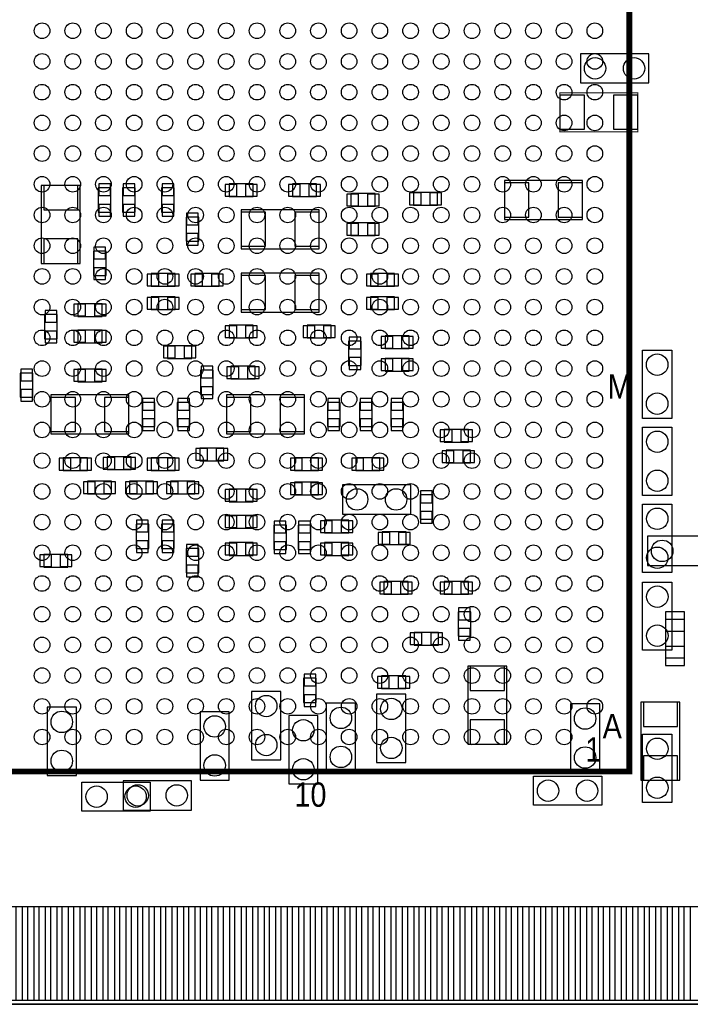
# Model space of a CAD drawing. Extents: x -30.4 to 67.6, y -0.1 to 68.6.
# Tile 5 of 7: x 30.8 to 48.3, y 0 to 25.7. Entities that reach past the tile are written whole.
import ezdxf

# ---------------------------------------------------------------- set-up
doc = ezdxf.new("R2010")
doc.units = 0
for name, color, linetype in [('BG_OUTLINE', 5, 'CONTINUOUS'), ('PG_ASSEMBLY_BOTTOM', 43, 'CONTINUOUS'), ('PG_ASSEMBLY_TOP', 253, 'CONTINUOUS'), ('PIN_BOTTOM', 243, 'CONTINUOUS'), ('PIN_TOP', 5, 'CONTINUOUS')]:
    doc.layers.add(name, color=color, linetype=linetype)

msp = doc.modelspace()

# ---------------------------------------------------------------- linework, layer by layer
at = {"layer": 'BG_OUTLINE'}
msp.add_lwpolyline([(67.59956, 21.99894, 0.414214), (65.60058, 19.99996, 0.414214), (67.59956, 18.00098), (67.59956, 0), (16.74876, 0), (16.74876, 3.50012, 0.414214), (16.25092, 4.0005, 0.414214), (15.75054, 3.50012), (15.75054, 0), (0, 0), (0, 18.00098, 0.414214), (1.99898, 19.99996, 0.414214), (0, 21.99894), (0, 51.689), (67.59956, 51.689)], format="xyb", close=True, dxfattribs=at)
msp.add_lwpolyline([(67.59956, 21.99894, 0.414214), (65.60058, 19.99996, 0.414214), (67.59956, 18.00098), (67.59956, 0), (16.74876, 0), (16.74876, 3.50012, 0.414214), (16.25092, 4.0005, 0.414214), (15.75054, 3.50012), (15.75054, 0), (0, 0), (0, 18.00098, 0.414214), (1.99898, 19.99996, 0.414214), (0, 21.99894), (0, 51.689), (67.59956, 51.689)], format="xyb", close=True, dxfattribs=at)
msp.add_lwpolyline([(67.59956, 21.99894, 0.414214), (65.60058, 19.99996, 0.414214), (67.59956, 18.00098), (67.59956, 0), (16.74876, 0), (16.74876, 3.50012, 0.414214), (16.25092, 4.0005, 0.414214), (15.75054, 3.50012), (15.75054, 0), (0, 0), (0, 18.00098, 0.414214), (1.99898, 19.99996, 0.414214), (0, 21.99894), (0, 51.689), (67.59956, 51.689)], format="xyb", close=True, dxfattribs=at)
msp.add_lwpolyline([(67.59956, 0), (16.74876, 0)], dxfattribs=at)
msp.add_lwpolyline([(67.59956, 0), (16.74876, 0)], dxfattribs=at)
at = {"layer": 'PG_ASSEMBLY_BOTTOM'}
for points in [[(47.19828, 24.765), (45.42028, 24.765), (45.42028, 24.003), (47.19828, 24.003), (47.19828, 24.765)], [(32.39008, 19.304), (32.39008, 21.336), (31.37408, 21.336), (31.37408, 19.304), (32.39008, 19.304)], [(36.26612, 21.0439), (36.89604, 21.0439), (36.89604, 21.3741), (36.26612, 21.3741), (36.26612, 21.0439)], [(37.91712, 21.0439), (38.54704, 21.0439), (38.54704, 21.3741), (37.91712, 21.3741), (37.91712, 21.0439)], [(45.47108, 21.463), (43.43908, 21.463), (43.43908, 20.447), (45.47108, 20.447), (45.47108, 21.463)], [(33.19018, 20.64004), (33.19018, 21.26996), (32.85998, 21.26996), (32.85998, 20.64004), (33.19018, 20.64004)], [(33.82518, 20.64004), (33.82518, 21.26996), (33.49498, 21.26996), (33.49498, 20.64004), (33.82518, 20.64004)], [(34.84118, 20.64004), (34.84118, 21.26996), (34.51098, 21.26996), (34.51098, 20.64004), (34.84118, 20.64004)], [(39.44112, 20.7899), (40.07104, 20.7899), (40.07104, 21.1201), (39.44112, 21.1201), (39.44112, 20.7899)], [(41.06926, 20.819364), (41.69918, 20.819364), (41.69918, 21.149564), (41.06926, 21.149564), (41.06926, 20.819364)], [(36.58108, 19.685), (38.61308, 19.685), (38.61308, 20.701), (36.58108, 20.701), (36.58108, 19.685)], [(35.14598, 20.50796), (35.14598, 19.87804), (35.47618, 19.87804), (35.47618, 20.50796), (35.14598, 20.50796)], [(39.44112, 20.0279), (40.07104, 20.0279), (40.07104, 20.3581), (39.44112, 20.3581), (39.44112, 20.0279)], [(32.73298, 19.61896), (32.73298, 18.98904), (33.06318, 18.98904), (33.06318, 19.61896), (32.73298, 19.61896)], [(34.23412, 18.7071), (34.86404, 18.7071), (34.86404, 19.0373), (34.23412, 19.0373), (34.23412, 18.7071)], [(36.00704, 19.0373), (35.37712, 19.0373), (35.37712, 18.7071), (36.00704, 18.7071), (36.00704, 19.0373)], [(36.58108, 18.034), (38.61308, 18.034), (38.61308, 19.05), (36.58108, 19.05), (36.58108, 18.034)], [(39.94912, 18.7071), (40.57904, 18.7071), (40.57904, 19.0373), (39.94912, 19.0373), (39.94912, 18.7071)], [(32.32912, 17.9197), (32.95904, 17.9197), (32.95904, 18.2499), (32.32912, 18.2499), (32.32912, 17.9197)], [(34.86404, 18.4277), (34.23412, 18.4277), (34.23412, 18.0975), (34.86404, 18.0975), (34.86404, 18.4277)], [(39.94912, 18.0975), (40.57904, 18.0975), (40.57904, 18.4277), (39.94912, 18.4277), (39.94912, 18.0975)], [(31.46298, 17.96796), (31.46298, 17.33804), (31.79318, 17.33804), (31.79318, 17.96796), (31.46298, 17.96796)], [(32.95904, 17.5641), (32.32912, 17.5641), (32.32912, 17.2339), (32.95904, 17.2339), (32.95904, 17.5641)], [(36.26612, 17.3609), (36.89604, 17.3609), (36.89604, 17.6911), (36.26612, 17.6911), (36.26612, 17.3609)], [(38.29812, 17.3609), (38.92804, 17.3609), (38.92804, 17.6911), (38.29812, 17.6911), (38.29812, 17.3609)], [(39.382192, 17.276572), (39.382192, 16.646652), (39.712392, 16.646652), (39.712392, 17.276572), (39.382192, 17.276572)], [(40.96004, 17.4117), (40.33012, 17.4117), (40.33012, 17.0815), (40.96004, 17.0815), (40.96004, 17.4117)], [(34.66592, 16.8275), (35.29584, 16.8275), (35.29584, 17.1577), (34.66592, 17.1577), (34.66592, 16.8275)], [(40.96004, 16.8275), (40.33012, 16.8275), (40.33012, 16.4973), (40.96004, 16.4973), (40.96004, 16.8275)], [(31.15818, 15.81404), (31.15818, 16.44396), (30.82798, 16.44396), (30.82798, 15.81404), (31.15818, 15.81404)], [(32.95904, 16.5481), (32.32912, 16.5481), (32.32912, 16.2179), (32.95904, 16.2179), (32.95904, 16.5481)], [(35.52698, 16.52016), (35.52698, 15.89024), (35.85718, 15.89024), (35.85718, 16.52016), (35.52698, 16.52016)], [(36.94684, 16.6243), (36.31692, 16.6243), (36.31692, 16.2941), (36.94684, 16.2941), (36.94684, 16.6243)], [(31.62808, 14.859), (33.66008, 14.859), (33.66008, 15.875), (31.62808, 15.875), (31.62808, 14.859)], [(34.00298, 15.68196), (34.00298, 15.05204), (34.33318, 15.05204), (34.33318, 15.68196), (34.00298, 15.68196)], [(35.24758, 15.05204), (35.24758, 15.68196), (34.91738, 15.68196), (34.91738, 15.05204), (35.24758, 15.05204)], [(36.20008, 14.859), (38.23208, 14.859), (38.23208, 15.875), (36.20008, 15.875), (36.20008, 14.859)], [(38.82898, 15.68196), (38.82898, 15.05204), (39.15918, 15.05204), (39.15918, 15.68196), (38.82898, 15.68196)], [(39.66718, 15.68196), (39.66718, 15.05204), (39.99738, 15.05204), (39.99738, 15.68196), (39.66718, 15.68196)], [(40.47998, 15.68196), (40.47998, 15.05204), (40.81018, 15.05204), (40.81018, 15.68196), (40.47998, 15.68196)], [(41.87444, 14.64564), (42.50436, 14.64564), (42.50436, 14.97584), (41.87444, 14.97584), (41.87444, 14.64564)], [(36.13404, 14.4907), (35.50412, 14.4907), (35.50412, 14.1605), (36.13404, 14.1605), (36.13404, 14.4907)], [(41.925748, 14.105382), (42.555668, 14.105382), (42.555668, 14.435582), (41.925748, 14.435582), (41.925748, 14.105382)], [(31.94812, 13.9065), (32.57804, 13.9065), (32.57804, 14.2367), (31.94812, 14.2367), (31.94812, 13.9065)], [(33.72104, 14.2621), (33.09112, 14.2621), (33.09112, 13.9319), (33.72104, 13.9319), (33.72104, 14.2621)], [(34.23412, 13.9065), (34.86404, 13.9065), (34.86404, 14.2367), (34.23412, 14.2367), (34.23412, 13.9065)], [(37.96792, 13.9065), (38.59784, 13.9065), (38.59784, 14.2367), (37.96792, 14.2367), (37.96792, 13.9065)], [(39.56812, 13.9065), (40.19804, 13.9065), (40.19804, 14.2367), (39.56812, 14.2367), (39.56812, 13.9065)], [(33.207452, 13.6271), (32.577532, 13.6271), (32.577532, 13.2969), (33.207452, 13.2969), (33.207452, 13.6271)], [(33.669732, 13.2969), (34.299652, 13.2969), (34.299652, 13.6271), (33.669732, 13.6271), (33.669732, 13.2969)], [(35.37204, 13.6271), (34.74212, 13.6271), (34.74212, 13.2969), (35.37204, 13.2969), (35.37204, 13.6271)], [(38.59784, 13.6017), (37.96792, 13.6017), (37.96792, 13.2715), (38.59784, 13.2715), (38.59784, 13.6017)], [(36.26612, 13.0937), (36.89604, 13.0937), (36.89604, 13.4239), (36.26612, 13.4239), (36.26612, 13.0937)], [(41.00068, 13.53312), (39.22268, 13.53312), (39.22268, 12.77112), (41.00068, 12.77112), (41.00068, 13.53312)], [(41.57218, 12.63904), (41.57218, 13.26896), (41.24198, 13.26896), (41.24198, 12.63904), (41.57218, 12.63904)], [(36.26612, 12.4079), (36.89604, 12.4079), (36.89604, 12.7381), (36.26612, 12.7381), (36.26612, 12.4079)], [(39.38524, 12.6111), (38.75532, 12.6111), (38.75532, 12.2809), (39.38524, 12.2809), (39.38524, 12.6111)], [(34.175192, 11.87704), (34.175192, 12.50696), (33.844992, 12.50696), (33.844992, 11.87704), (34.175192, 11.87704)], [(34.84118, 11.87704), (34.84118, 12.50696), (34.51098, 12.50696), (34.51098, 11.87704), (34.84118, 11.87704)], [(37.76218, 11.85164), (37.76218, 12.48156), (37.43198, 12.48156), (37.43198, 11.85164), (37.76218, 11.85164)], [(38.39718, 11.85164), (38.39718, 12.48156), (38.06698, 12.48156), (38.06698, 11.85164), (38.39718, 11.85164)], [(40.25392, 11.9761), (40.88384, 11.9761), (40.88384, 12.3063), (40.25392, 12.3063), (40.25392, 11.9761)], [(48.9458, 12.19454), (47.1678, 12.19454), (47.1678, 11.43254), (48.9458, 11.43254), (48.9458, 12.19454)], [(35.47618, 11.24204), (35.47618, 11.87196), (35.14598, 11.87196), (35.14598, 11.24204), (35.47618, 11.24204)], [(36.26612, 11.6967), (36.89604, 11.6967), (36.89604, 12.0269), (36.26612, 12.0269), (36.26612, 11.6967)], [(39.38524, 12.0269), (38.75532, 12.0269), (38.75532, 11.6967), (39.38524, 11.6967), (39.38524, 12.0269)], [(32.07004, 11.7221), (31.44012, 11.7221), (31.44012, 11.3919), (32.07004, 11.3919), (32.07004, 11.7221)], [(40.29964, 10.68324), (40.92956, 10.68324), (40.92956, 11.01344), (40.29964, 11.01344), (40.29964, 10.68324)], [(41.87444, 10.68324), (42.50436, 10.68324), (42.50436, 11.01344), (41.87444, 11.01344), (41.87444, 10.68324)], [(42.56278, 9.59104), (42.56278, 10.22096), (42.23258, 10.22096), (42.23258, 9.59104), (42.56278, 9.59104)], [(48.134016, 9.024874), (48.134016, 10.025126), (47.634144, 10.025126), (47.634144, 9.024874), (48.134016, 9.024874)], [(41.09212, 9.3599), (41.72204, 9.3599), (41.72204, 9.6901), (41.09212, 9.6901), (41.09212, 9.3599)], [(43.502834, 6.774434), (43.502834, 8.806434), (42.486834, 8.806434), (42.486834, 6.774434), (43.502834, 6.774434)], [(38.208204, 8.49503), (38.208458, 7.86511), (38.538658, 7.86511), (38.538658, 8.49503), (38.208204, 8.49503)], [(40.239188, 8.22325), (40.869108, 8.223504), (40.869108, 8.553704), (40.239188, 8.553704), (40.239188, 8.22325)], [(37.61486, 6.37286), (37.61486, 8.15086), (36.85286, 8.15086), (36.85286, 6.37286), (37.61486, 6.37286)], [(40.87368, 6.2992), (40.87368, 8.0772), (40.11168, 8.0772), (40.11168, 6.2992), (40.87368, 6.2992)], [(31.52902, 7.73938), (31.52902, 5.96138), (32.29102, 5.96138), (32.29102, 7.73938), (31.52902, 7.73938)], [(38.7985, 7.84352), (38.7985, 6.06552), (39.5605, 6.06552), (39.5605, 7.84352), (38.7985, 7.84352)], [(45.1612, 7.82574), (45.1612, 6.04774), (45.9232, 6.04774), (45.9232, 7.82574), (45.1612, 7.82574)], [(48.01108, 5.842), (48.01108, 7.874), (46.99508, 7.874), (46.99508, 5.842), (48.01108, 5.842)], [(36.273232, 5.841492), (36.273232, 7.619492), (35.511232, 7.619492), (35.511232, 5.841492), (36.273232, 5.841492)], [(37.8206, 7.52094), (37.8206, 5.74294), (38.5826, 5.74294), (38.5826, 7.52094), (37.8206, 7.52094)], [(35.285172, 5.823712), (33.507172, 5.823712), (33.507172, 5.061712), (35.285172, 5.061712), (35.285172, 5.823712)]]:
    msp.add_lwpolyline(points, dxfattribs=at)
at = {"layer": 'PG_ASSEMBLY_BOTTOM', "const_width": 0.0254}
msp.add_lwpolyline([(46.91888, 23.749), (44.88688, 23.749), (44.88688, 22.733), (46.91888, 22.733), (46.91888, 23.749)], dxfattribs=at)
at = {"layer": 'PG_ASSEMBLY_TOP', "const_width": 0.1524}
msp.add_lwpolyline([(46.695106, 27.063446), (25.694894, 27.063446), (25.694894, 6.063234), (46.695106, 6.063234), (46.695106, 27.063446)], dxfattribs=at)
at = {"layer": 'PG_ASSEMBLY_TOP'}
for points in [[(47.037752, 15.265908), (47.037752, 17.043908), (47.799752, 17.043908), (47.799752, 15.265908), (47.037752, 15.265908)], [(47.802292, 15.0368), (47.802292, 13.2588), (47.040292, 13.2588), (47.040292, 15.0368), (47.802292, 15.0368)], [(47.040292, 11.2522), (47.040292, 13.0302), (47.802292, 13.0302), (47.802292, 11.2522), (47.040292, 11.2522)], [(47.8028, 11.00074), (47.8028, 9.22274), (47.0408, 9.22274), (47.0408, 11.00074), (47.8028, 11.00074)], [(47.0408, 5.26034), (47.0408, 7.03834), (47.8028, 7.03834), (47.8028, 5.26034), (47.0408, 5.26034)], [(44.196, 5.94614), (45.974, 5.94614), (45.974, 5.18414), (44.196, 5.18414), (44.196, 5.94614)], [(34.213292, 5.0292), (32.435292, 5.0292), (32.435292, 5.7912), (34.213292, 5.7912), (34.213292, 5.0292)], [(15.599918, 0), (67.600068, 0)]]:
    msp.add_lwpolyline(points, dxfattribs=at)
at = {"layer": 'PIN_BOTTOM'}
for points in [[(44.88688, 23.6855), (44.88688, 22.7965), (45.52188, 22.7965), (45.52188, 23.6855)], [(46.28388, 23.6855), (46.28388, 22.7965), (46.91888, 22.7965), (46.91888, 23.6855)], [(32.32658, 21.336), (31.43758, 21.336), (31.43758, 20.701), (32.32658, 20.701)], [(32.87268, 21.069554), (33.17748, 21.069554), (33.17748, 21.374354), (32.87268, 21.374354)], [(33.50768, 21.069554), (33.81248, 21.069554), (33.81248, 21.374354), (33.50768, 21.374354)], [(34.52368, 21.069554), (34.82848, 21.069554), (34.82848, 21.374354), (34.52368, 21.374354)], [(36.161726, 21.3614), (36.161726, 21.0566), (36.466526, 21.0566), (36.466526, 21.3614)], [(36.695634, 21.3614), (36.695634, 21.0566), (37.000434, 21.0566), (37.000434, 21.3614)], [(37.812726, 21.3614), (37.812726, 21.0566), (38.117526, 21.0566), (38.117526, 21.3614)], [(38.346634, 21.3614), (38.346634, 21.0566), (38.651434, 21.0566), (38.651434, 21.3614)], [(43.43908, 21.3995), (43.43908, 20.5105), (44.07408, 20.5105), (44.07408, 21.3995)], [(44.83608, 21.3995), (44.83608, 20.5105), (45.47108, 20.5105), (45.47108, 21.3995)], [(39.336726, 21.1074), (39.336726, 20.8026), (39.641526, 20.8026), (39.641526, 21.1074)], [(39.870634, 21.1074), (39.870634, 20.8026), (40.175434, 20.8026), (40.175434, 21.1074)], [(40.964866, 21.136864), (40.964866, 20.832064), (41.269666, 20.832064), (41.269666, 21.136864)], [(41.498774, 21.136864), (41.498774, 20.832064), (41.803574, 20.832064), (41.803574, 21.136864)], [(32.87268, 20.535646), (33.17748, 20.535646), (33.17748, 20.840446), (32.87268, 20.840446)], [(33.50768, 20.535646), (33.81248, 20.535646), (33.81248, 20.840446), (33.50768, 20.840446)], [(34.52368, 20.535646), (34.82848, 20.535646), (34.82848, 20.840446), (34.52368, 20.840446)], [(35.46348, 20.612354), (35.15868, 20.612354), (35.15868, 20.307554), (35.46348, 20.307554)], [(37.21608, 19.7485), (37.21608, 20.6375), (36.58108, 20.6375), (36.58108, 19.7485)], [(38.61308, 19.7485), (38.61308, 20.6375), (37.97808, 20.6375), (37.97808, 19.7485)], [(39.336726, 20.3454), (39.336726, 20.0406), (39.641526, 20.0406), (39.641526, 20.3454)], [(39.870634, 20.3454), (39.870634, 20.0406), (40.175434, 20.0406), (40.175434, 20.3454)], [(35.46348, 20.078446), (35.15868, 20.078446), (35.15868, 19.773646), (35.46348, 19.773646)], [(32.32658, 19.939), (31.43758, 19.939), (31.43758, 19.304), (32.32658, 19.304)], [(33.05048, 19.723354), (32.74568, 19.723354), (32.74568, 19.418554), (33.05048, 19.418554)], [(33.05048, 19.189446), (32.74568, 19.189446), (32.74568, 18.884646), (33.05048, 18.884646)], [(34.129726, 19.0246), (34.129726, 18.7198), (34.434526, 18.7198), (34.434526, 19.0246)], [(34.663634, 19.0246), (34.663634, 18.7198), (34.968434, 18.7198), (34.968434, 19.0246)], [(35.577526, 18.7198), (35.577526, 19.0246), (35.272726, 19.0246), (35.272726, 18.7198)], [(36.111434, 18.7198), (36.111434, 19.0246), (35.806634, 19.0246), (35.806634, 18.7198)], [(37.21608, 18.0975), (37.21608, 18.9865), (36.58108, 18.9865), (36.58108, 18.0975)], [(38.61308, 18.0975), (38.61308, 18.9865), (37.97808, 18.9865), (37.97808, 18.0975)], [(39.844726, 19.0246), (39.844726, 18.7198), (40.149526, 18.7198), (40.149526, 19.0246)], [(40.378634, 19.0246), (40.378634, 18.7198), (40.683434, 18.7198), (40.683434, 19.0246)], [(32.224726, 18.2372), (32.224726, 17.9324), (32.529526, 17.9324), (32.529526, 18.2372)], [(32.758634, 18.2372), (32.758634, 17.9324), (33.063434, 17.9324), (33.063434, 18.2372)], [(34.434526, 18.1102), (34.434526, 18.415), (34.129726, 18.415), (34.129726, 18.1102)], [(34.968434, 18.1102), (34.968434, 18.415), (34.663634, 18.415), (34.663634, 18.1102)], [(39.844726, 18.415), (39.844726, 18.1102), (40.149526, 18.1102), (40.149526, 18.415)], [(40.378634, 18.415), (40.378634, 18.1102), (40.683434, 18.1102), (40.683434, 18.415)], [(31.78048, 18.072354), (31.47568, 18.072354), (31.47568, 17.767554), (31.78048, 17.767554)], [(31.78048, 17.538446), (31.47568, 17.538446), (31.47568, 17.233646), (31.78048, 17.233646)], [(32.529526, 17.2466), (32.529526, 17.5514), (32.224726, 17.5514), (32.224726, 17.2466)], [(33.063434, 17.2466), (33.063434, 17.5514), (32.758634, 17.5514), (32.758634, 17.2466)], [(36.161726, 17.6784), (36.161726, 17.3736), (36.466526, 17.3736), (36.466526, 17.6784)], [(36.695634, 17.6784), (36.695634, 17.3736), (37.000434, 17.3736), (37.000434, 17.6784)], [(38.193726, 17.6784), (38.193726, 17.3736), (38.498526, 17.3736), (38.498526, 17.6784)], [(38.727634, 17.6784), (38.727634, 17.3736), (39.032434, 17.3736), (39.032434, 17.6784)], [(39.699692, 17.380966), (39.394892, 17.380966), (39.394892, 17.076166), (39.699692, 17.076166)], [(40.530526, 17.0942), (40.530526, 17.399), (40.225726, 17.399), (40.225726, 17.0942)], [(41.064434, 17.0942), (41.064434, 17.399), (40.759634, 17.399), (40.759634, 17.0942)], [(34.561526, 17.145), (34.561526, 16.8402), (34.866326, 16.8402), (34.866326, 17.145)], [(35.095434, 17.145), (35.095434, 16.8402), (35.400234, 16.8402), (35.400234, 17.145)], [(39.699692, 16.847058), (39.394892, 16.847058), (39.394892, 16.542258), (39.699692, 16.542258)], [(40.530526, 16.51), (40.530526, 16.8148), (40.225726, 16.8148), (40.225726, 16.51)], [(41.064434, 16.51), (41.064434, 16.8148), (40.759634, 16.8148), (40.759634, 16.51)], [(30.84068, 16.243554), (31.14548, 16.243554), (31.14548, 16.548354), (30.84068, 16.548354)], [(32.529526, 16.2306), (32.529526, 16.5354), (32.224726, 16.5354), (32.224726, 16.2306)], [(33.063434, 16.2306), (33.063434, 16.5354), (32.758634, 16.5354), (32.758634, 16.2306)], [(35.84448, 16.624554), (35.53968, 16.624554), (35.53968, 16.319754), (35.84448, 16.319754)], [(36.517326, 16.3068), (36.517326, 16.6116), (36.212526, 16.6116), (36.212526, 16.3068)], [(37.051234, 16.3068), (37.051234, 16.6116), (36.746434, 16.6116), (36.746434, 16.3068)], [(30.84068, 15.709646), (31.14548, 15.709646), (31.14548, 16.014446), (30.84068, 16.014446)], [(35.84448, 16.090646), (35.53968, 16.090646), (35.53968, 15.785846), (35.84448, 15.785846)], [(32.26308, 14.9225), (32.26308, 15.8115), (31.62808, 15.8115), (31.62808, 14.9225)], [(33.66008, 14.9225), (33.66008, 15.8115), (33.02508, 15.8115), (33.02508, 14.9225)], [(34.32048, 15.786354), (34.01568, 15.786354), (34.01568, 15.481554), (34.32048, 15.481554)], [(34.93008, 15.481554), (35.23488, 15.481554), (35.23488, 15.786354), (34.93008, 15.786354)], [(36.83508, 14.9225), (36.83508, 15.8115), (36.20008, 15.8115), (36.20008, 14.9225)], [(38.23208, 14.9225), (38.23208, 15.8115), (37.59708, 15.8115), (37.59708, 14.9225)], [(39.14648, 15.786354), (38.84168, 15.786354), (38.84168, 15.481554), (39.14648, 15.481554)], [(39.98468, 15.786354), (39.67988, 15.786354), (39.67988, 15.481554), (39.98468, 15.481554)], [(40.79748, 15.786354), (40.49268, 15.786354), (40.49268, 15.481554), (40.79748, 15.481554)], [(34.32048, 15.252446), (34.01568, 15.252446), (34.01568, 14.947646), (34.32048, 14.947646)], [(34.93008, 14.947646), (35.23488, 14.947646), (35.23488, 15.252446), (34.93008, 15.252446)], [(39.14648, 15.252446), (38.84168, 15.252446), (38.84168, 14.947646), (39.14648, 14.947646)], [(39.98468, 15.252446), (39.67988, 15.252446), (39.67988, 14.947646), (39.98468, 14.947646)], [(40.79748, 15.252446), (40.49268, 15.252446), (40.49268, 14.947646), (40.79748, 14.947646)], [(41.770046, 14.96314), (41.770046, 14.65834), (42.074846, 14.65834), (42.074846, 14.96314)], [(42.303954, 14.96314), (42.303954, 14.65834), (42.608754, 14.65834), (42.608754, 14.96314)], [(35.704526, 14.1732), (35.704526, 14.478), (35.399726, 14.478), (35.399726, 14.1732)], [(36.238434, 14.1732), (36.238434, 14.478), (35.933634, 14.478), (35.933634, 14.1732)], [(41.821354, 14.422882), (41.821354, 14.118082), (42.126154, 14.118082), (42.126154, 14.422882)], [(42.355262, 14.422882), (42.355262, 14.118082), (42.660062, 14.118082), (42.660062, 14.422882)], [(31.843726, 14.224), (31.843726, 13.9192), (32.148526, 13.9192), (32.148526, 14.224)], [(32.377634, 14.224), (32.377634, 13.9192), (32.682434, 13.9192), (32.682434, 14.224)], [(33.291526, 13.9446), (33.291526, 14.2494), (32.986726, 14.2494), (32.986726, 13.9446)], [(33.825434, 13.9446), (33.825434, 14.2494), (33.520634, 14.2494), (33.520634, 13.9446)], [(34.129726, 14.224), (34.129726, 13.9192), (34.434526, 13.9192), (34.434526, 14.224)], [(34.663634, 14.224), (34.663634, 13.9192), (34.968434, 13.9192), (34.968434, 14.224)], [(37.863526, 14.224), (37.863526, 13.9192), (38.168326, 13.9192), (38.168326, 14.224)], [(38.397434, 14.224), (38.397434, 13.9192), (38.702234, 13.9192), (38.702234, 14.224)], [(39.463726, 14.224), (39.463726, 13.9192), (39.768526, 13.9192), (39.768526, 14.224)], [(39.997634, 14.224), (39.997634, 13.9192), (40.302434, 13.9192), (40.302434, 14.224)], [(32.777938, 13.3096), (32.777938, 13.6144), (32.473138, 13.6144), (32.473138, 13.3096)], [(33.311846, 13.3096), (33.311846, 13.6144), (33.007046, 13.6144), (33.007046, 13.3096)], [(33.565338, 13.6144), (33.565338, 13.3096), (33.870138, 13.3096), (33.870138, 13.6144)], [(34.099246, 13.6144), (34.099246, 13.3096), (34.404046, 13.3096), (34.404046, 13.6144)], [(34.942526, 13.3096), (34.942526, 13.6144), (34.637726, 13.6144), (34.637726, 13.3096)], [(35.476434, 13.3096), (35.476434, 13.6144), (35.171634, 13.6144), (35.171634, 13.3096)], [(36.161726, 13.4112), (36.161726, 13.1064), (36.466526, 13.1064), (36.466526, 13.4112)], [(36.695634, 13.4112), (36.695634, 13.1064), (37.000434, 13.1064), (37.000434, 13.4112)], [(38.168326, 13.2842), (38.168326, 13.589), (37.863526, 13.589), (37.863526, 13.2842)], [(38.702234, 13.2842), (38.702234, 13.589), (38.397434, 13.589), (38.397434, 13.2842)], [(41.25468, 13.068554), (41.55948, 13.068554), (41.55948, 13.373354), (41.25468, 13.373354)], [(41.25468, 12.534646), (41.55948, 12.534646), (41.55948, 12.839446), (41.25468, 12.839446)], [(33.857692, 12.306554), (34.162492, 12.306554), (34.162492, 12.611354), (33.857692, 12.611354)], [(34.52368, 12.306554), (34.82848, 12.306554), (34.82848, 12.611354), (34.52368, 12.611354)], [(36.161726, 12.7254), (36.161726, 12.4206), (36.466526, 12.4206), (36.466526, 12.7254)], [(36.695634, 12.7254), (36.695634, 12.4206), (37.000434, 12.4206), (37.000434, 12.7254)], [(37.44468, 12.281154), (37.74948, 12.281154), (37.74948, 12.585954), (37.44468, 12.585954)], [(38.07968, 12.281154), (38.38448, 12.281154), (38.38448, 12.585954), (38.07968, 12.585954)], [(38.955726, 12.2936), (38.955726, 12.5984), (38.650926, 12.5984), (38.650926, 12.2936)], [(39.489634, 12.2936), (39.489634, 12.5984), (39.184834, 12.5984), (39.184834, 12.2936)], [(33.857692, 11.772646), (34.162492, 11.772646), (34.162492, 12.077446), (33.857692, 12.077446)], [(34.52368, 11.772646), (34.82848, 11.772646), (34.82848, 12.077446), (34.52368, 12.077446)], [(40.149526, 12.2936), (40.149526, 11.9888), (40.454326, 11.9888), (40.454326, 12.2936)], [(40.683434, 12.2936), (40.683434, 11.9888), (40.988234, 11.9888), (40.988234, 12.2936)], [(35.15868, 11.671554), (35.46348, 11.671554), (35.46348, 11.976354), (35.15868, 11.976354)], [(36.161726, 12.0142), (36.161726, 11.7094), (36.466526, 11.7094), (36.466526, 12.0142)], [(36.695634, 12.0142), (36.695634, 11.7094), (37.000434, 11.7094), (37.000434, 12.0142)], [(37.44468, 11.747246), (37.74948, 11.747246), (37.74948, 12.052046), (37.44468, 12.052046)], [(38.07968, 11.747246), (38.38448, 11.747246), (38.38448, 12.052046), (38.07968, 12.052046)], [(38.955726, 11.7094), (38.955726, 12.0142), (38.650926, 12.0142), (38.650926, 11.7094)], [(39.489634, 11.7094), (39.489634, 12.0142), (39.184834, 12.0142), (39.184834, 11.7094)], [(31.640526, 11.4046), (31.640526, 11.7094), (31.335726, 11.7094), (31.335726, 11.4046)], [(32.174434, 11.4046), (32.174434, 11.7094), (31.869634, 11.7094), (31.869634, 11.4046)], [(35.15868, 11.137646), (35.46348, 11.137646), (35.46348, 11.442446), (35.15868, 11.442446)], [(40.195246, 11.00074), (40.195246, 10.69594), (40.500046, 10.69594), (40.500046, 11.00074)], [(40.729154, 11.00074), (40.729154, 10.69594), (41.033954, 10.69594), (41.033954, 11.00074)], [(41.770046, 11.00074), (41.770046, 10.69594), (42.074846, 10.69594), (42.074846, 11.00074)], [(42.303954, 11.00074), (42.303954, 10.69594), (42.608754, 10.69594), (42.608754, 11.00074)], [(42.24528, 10.020554), (42.55008, 10.020554), (42.55008, 10.325354), (42.24528, 10.325354)], [(47.634017, 10.225151), (47.634017, 9.725025), (48.134143, 9.725025), (48.134143, 10.225151)], [(42.24528, 9.486646), (42.55008, 9.486646), (42.55008, 9.791446), (42.24528, 9.791446)], [(40.987726, 9.6774), (40.987726, 9.3726), (41.292526, 9.3726), (41.292526, 9.6774)], [(41.521634, 9.6774), (41.521634, 9.3726), (41.826434, 9.3726), (41.826434, 9.6774)], [(47.634017, 9.324975), (47.634017, 8.824849), (48.134143, 8.824849), (48.134143, 9.324975)], [(43.439334, 8.806434), (42.550334, 8.806434), (42.550334, 8.171434), (43.439334, 8.171434)], [(38.525958, 8.599424), (38.221158, 8.599424), (38.221158, 8.294624), (38.525958, 8.294624)], [(40.134794, 8.541004), (40.134794, 8.236204), (40.439594, 8.236204), (40.439594, 8.541004)], [(40.668702, 8.541004), (40.668702, 8.236204), (40.973502, 8.236204), (40.973502, 8.541004)], [(38.525958, 8.065516), (38.221158, 8.065516), (38.221158, 7.760716), (38.525958, 7.760716)], [(47.94758, 7.874), (47.05858, 7.874), (47.05858, 7.239), (47.94758, 7.239)], [(43.439334, 7.409434), (42.550334, 7.409434), (42.550334, 6.774434), (43.439334, 6.774434)], [(47.94758, 6.477), (47.05858, 6.477), (47.05858, 5.842), (47.94758, 5.842)], [(30.421326, 0.100076), (30.421326, 2.549906), (30.878526, 2.549906), (30.878526, 0.100076)], [(31.021274, 0.100076), (31.021274, 2.549906), (31.478474, 2.549906), (31.478474, 0.100076)], [(31.621476, 0.100076), (31.621476, 2.549906), (32.078676, 2.549906), (32.078676, 0.100076)], [(32.221424, 0.100076), (32.221424, 2.549906), (32.678624, 2.549906), (32.678624, 0.100076)], [(32.821372, 0.100076), (32.821372, 2.549906), (33.278572, 2.549906), (33.278572, 0.100076)], [(33.42132, 0.100076), (33.42132, 2.549906), (33.87852, 2.549906), (33.87852, 0.100076)], [(34.021522, 0.100076), (34.021522, 2.549906), (34.478722, 2.549906), (34.478722, 0.100076)], [(34.62147, 0.100076), (34.62147, 2.549906), (35.07867, 2.549906), (35.07867, 0.100076)], [(35.221418, 0.100076), (35.221418, 2.549906), (35.678618, 2.549906), (35.678618, 0.100076)], [(35.821366, 0.100076), (35.821366, 2.549906), (36.278566, 2.549906), (36.278566, 0.100076)], [(36.421314, 0.100076), (36.421314, 2.549906), (36.878514, 2.549906), (36.878514, 0.100076)], [(37.021516, 0.100076), (37.021516, 2.549906), (37.478716, 2.549906), (37.478716, 0.100076)], [(37.621464, 0.100076), (37.621464, 2.549906), (38.078664, 2.549906), (38.078664, 0.100076)], [(38.221412, 0.100076), (38.221412, 2.549906), (38.678612, 2.549906), (38.678612, 0.100076)], [(38.82136, 0.100076), (38.82136, 2.549906), (39.27856, 2.549906), (39.27856, 0.100076)], [(39.421308, 0.100076), (39.421308, 2.549906), (39.878508, 2.549906), (39.878508, 0.100076)], [(40.02151, 0.100076), (40.02151, 2.549906), (40.47871, 2.549906), (40.47871, 0.100076)], [(40.621458, 0.100076), (40.621458, 2.549906), (41.078658, 2.549906), (41.078658, 0.100076)], [(41.221406, 0.100076), (41.221406, 2.549906), (41.678606, 2.549906), (41.678606, 0.100076)], [(41.821354, 0.100076), (41.821354, 2.549906), (42.278554, 2.549906), (42.278554, 0.100076)], [(42.421302, 0.100076), (42.421302, 2.549906), (42.878502, 2.549906), (42.878502, 0.100076)], [(43.021504, 0.100076), (43.021504, 2.549906), (43.478704, 2.549906), (43.478704, 0.100076)], [(43.621452, 0.100076), (43.621452, 2.549906), (44.078652, 2.549906), (44.078652, 0.100076)], [(44.2214, 0.100076), (44.2214, 2.549906), (44.6786, 2.549906), (44.6786, 0.100076)], [(44.821348, 0.100076), (44.821348, 2.549906), (45.278548, 2.549906), (45.278548, 0.100076)], [(45.421296, 0.100076), (45.421296, 2.549906), (45.878496, 2.549906), (45.878496, 0.100076)], [(46.021498, 0.100076), (46.021498, 2.549906), (46.478698, 2.549906), (46.478698, 0.100076)], [(46.621446, 0.100076), (46.621446, 2.549906), (47.078646, 2.549906), (47.078646, 0.100076)], [(47.221394, 0.100076), (47.221394, 2.549906), (47.678594, 2.549906), (47.678594, 0.100076)], [(47.821342, 0.100076), (47.821342, 2.549906), (48.278542, 2.549906), (48.278542, 0.100076)]]:
    msp.add_lwpolyline(points, close=True, dxfattribs=at)
for centre in [(45.80128, 24.384), (46.81728, 24.384), (39.60368, 13.15212), (40.61968, 13.15212), (47.5488, 11.81354), (37.23386, 7.76986), (40.49268, 7.6962), (39.1795, 7.46252), (45.5422, 7.44474), (31.91002, 7.35838), (35.892232, 7.238492), (38.2016, 7.13994), (37.23386, 6.75386), (40.49268, 6.6802), (39.1795, 6.44652), (45.5422, 6.42874), (31.91002, 6.34238), (35.892232, 6.222492), (38.2016, 6.12394), (33.888172, 5.442712), (34.904172, 5.442712)]:
    msp.add_circle(centre, 0.2794, dxfattribs=at)
at = {"layer": 'PIN_TOP'}
for points in [[(30.7213, 0.100076), (30.7213, 2.549906), (31.1785, 2.549906), (31.1785, 0.100076)], [(31.321502, 0.100076), (31.321502, 2.549906), (31.778702, 2.549906), (31.778702, 0.100076)], [(31.92145, 0.100076), (31.92145, 2.549906), (32.37865, 2.549906), (32.37865, 0.100076)], [(32.521398, 0.100076), (32.521398, 2.549906), (32.978598, 2.549906), (32.978598, 0.100076)], [(33.121346, 0.100076), (33.121346, 2.549906), (33.578546, 2.549906), (33.578546, 0.100076)], [(33.721294, 0.100076), (33.721294, 2.549906), (34.178494, 2.549906), (34.178494, 0.100076)], [(34.321496, 0.100076), (34.321496, 2.549906), (34.778696, 2.549906), (34.778696, 0.100076)], [(34.921444, 0.100076), (34.921444, 2.549906), (35.378644, 2.549906), (35.378644, 0.100076)], [(35.521392, 0.100076), (35.521392, 2.549906), (35.978592, 2.549906), (35.978592, 0.100076)], [(36.12134, 0.100076), (36.12134, 2.549906), (36.57854, 2.549906), (36.57854, 0.100076)], [(36.721288, 0.100076), (36.721288, 2.549906), (37.178488, 2.549906), (37.178488, 0.100076)], [(37.32149, 0.100076), (37.32149, 2.549906), (37.77869, 2.549906), (37.77869, 0.100076)], [(37.921438, 0.100076), (37.921438, 2.549906), (38.378638, 2.549906), (38.378638, 0.100076)], [(38.521386, 0.100076), (38.521386, 2.549906), (38.978586, 2.549906), (38.978586, 0.100076)], [(39.121334, 0.100076), (39.121334, 2.549906), (39.578534, 2.549906), (39.578534, 0.100076)], [(39.721282, 0.100076), (39.721282, 2.549906), (40.178482, 2.549906), (40.178482, 0.100076)], [(40.321484, 0.100076), (40.321484, 2.549906), (40.778684, 2.549906), (40.778684, 0.100076)], [(40.921432, 0.100076), (40.921432, 2.549906), (41.378632, 2.549906), (41.378632, 0.100076)], [(41.52138, 0.100076), (41.52138, 2.549906), (41.97858, 2.549906), (41.97858, 0.100076)], [(42.121328, 0.100076), (42.121328, 2.549906), (42.578528, 2.549906), (42.578528, 0.100076)], [(42.721276, 0.100076), (42.721276, 2.549906), (43.178476, 2.549906), (43.178476, 0.100076)], [(43.321478, 0.100076), (43.321478, 2.549906), (43.778678, 2.549906), (43.778678, 0.100076)], [(43.921426, 0.100076), (43.921426, 2.549906), (44.378626, 2.549906), (44.378626, 0.100076)], [(44.521374, 0.100076), (44.521374, 2.549906), (44.978574, 2.549906), (44.978574, 0.100076)], [(45.121322, 0.100076), (45.121322, 2.549906), (45.578522, 2.549906), (45.578522, 0.100076)], [(45.721524, 0.100076), (45.721524, 2.549906), (46.178724, 2.549906), (46.178724, 0.100076)], [(46.321472, 0.100076), (46.321472, 2.549906), (46.778672, 2.549906), (46.778672, 0.100076)], [(46.92142, 0.100076), (46.92142, 2.549906), (47.37862, 2.549906), (47.37862, 0.100076)], [(47.521368, 0.100076), (47.521368, 2.549906), (47.978568, 2.549906), (47.978568, 0.100076)], [(48.121316, 0.100076), (48.121316, 2.549906), (48.578516, 2.549906), (48.578516, 0.100076)]]:
    msp.add_lwpolyline(points, close=True, dxfattribs=at)
for centre, radius in [((31.394908, 25.363424), 0.2032), ((32.195008, 25.363424), 0.2032), ((32.995108, 25.363424), 0.2032), ((33.794954, 25.363424), 0.2032), ((34.595054, 25.363424), 0.2032), ((35.3949, 25.363424), 0.2032), ((36.195, 25.363424), 0.2032), ((36.9951, 25.363424), 0.2032), ((37.794946, 25.363424), 0.2032), ((38.595046, 25.363424), 0.2032), ((39.394892, 25.363424), 0.2032), ((40.194992, 25.363424), 0.2032), ((40.995092, 25.363424), 0.2032), ((41.794938, 25.363424), 0.2032), ((42.595038, 25.363424), 0.2032), ((43.394884, 25.363424), 0.2032), ((44.194984, 25.363424), 0.2032), ((44.995084, 25.363424), 0.2032), ((45.79493, 25.363424), 0.2032), ((31.394908, 24.563324), 0.2032), ((32.195008, 24.563324), 0.2032), ((32.995108, 24.563324), 0.2032), ((33.794954, 24.563324), 0.2032), ((34.595054, 24.563324), 0.2032), ((35.3949, 24.563324), 0.2032), ((36.195, 24.563324), 0.2032), ((36.9951, 24.563324), 0.2032), ((37.794946, 24.563324), 0.2032), ((38.595046, 24.563324), 0.2032), ((39.394892, 24.563324), 0.2032), ((40.194992, 24.563324), 0.2032), ((40.995092, 24.563324), 0.2032), ((41.794938, 24.563324), 0.2032), ((42.595038, 24.563324), 0.2032), ((43.394884, 24.563324), 0.2032), ((44.194984, 24.563324), 0.2032), ((44.995084, 24.563324), 0.2032), ((45.79493, 24.563324), 0.2032), ((31.394908, 23.763224), 0.2032), ((32.195008, 23.763224), 0.2032), ((32.995108, 23.763224), 0.2032), ((33.794954, 23.763224), 0.2032), ((34.595054, 23.763224), 0.2032), ((35.3949, 23.763224), 0.2032), ((36.195, 23.763224), 0.2032), ((36.9951, 23.763224), 0.2032), ((37.794946, 23.763224), 0.2032), ((38.595046, 23.763224), 0.2032), ((39.394892, 23.763224), 0.2032), ((40.194992, 23.763224), 0.2032), ((40.995092, 23.763224), 0.2032), ((41.794938, 23.763224), 0.2032), ((42.595038, 23.763224), 0.2032), ((43.394884, 23.763224), 0.2032), ((44.194984, 23.763224), 0.2032), ((44.995084, 23.763224), 0.2032), ((45.79493, 23.763224), 0.2032), ((31.394908, 22.963378), 0.2032), ((32.195008, 22.963378), 0.2032), ((32.995108, 22.963378), 0.2032), ((33.794954, 22.963378), 0.2032), ((34.595054, 22.963378), 0.2032), ((35.3949, 22.963378), 0.2032), ((36.195, 22.963378), 0.2032), ((36.9951, 22.963378), 0.2032), ((37.794946, 22.963378), 0.2032), ((38.595046, 22.963378), 0.2032), ((39.394892, 22.963378), 0.2032), ((40.194992, 22.963378), 0.2032), ((40.995092, 22.963378), 0.2032), ((41.794938, 22.963378), 0.2032), ((42.595038, 22.963378), 0.2032), ((43.394884, 22.963378), 0.2032), ((44.194984, 22.963378), 0.2032), ((44.995084, 22.963378), 0.2032), ((45.79493, 22.963378), 0.2032), ((31.394908, 22.163278), 0.2032), ((32.195008, 22.163278), 0.2032), ((32.995108, 22.163278), 0.2032), ((33.794954, 22.163278), 0.2032), ((34.595054, 22.163278), 0.2032), ((35.3949, 22.163278), 0.2032), ((36.195, 22.163278), 0.2032), ((36.9951, 22.163278), 0.2032), ((37.794946, 22.163278), 0.2032), ((38.595046, 22.163278), 0.2032), ((39.394892, 22.163278), 0.2032), ((40.194992, 22.163278), 0.2032), ((40.995092, 22.163278), 0.2032), ((41.794938, 22.163278), 0.2032), ((42.595038, 22.163278), 0.2032), ((43.394884, 22.163278), 0.2032), ((44.194984, 22.163278), 0.2032), ((44.995084, 22.163278), 0.2032), ((45.79493, 22.163278), 0.2032), ((31.394908, 21.363432), 0.2032), ((32.195008, 21.363432), 0.2032), ((32.995108, 21.363432), 0.2032), ((33.794954, 21.363432), 0.2032), ((34.595054, 21.363432), 0.2032), ((35.3949, 21.363432), 0.2032), ((36.195, 21.363432), 0.2032), ((36.9951, 21.363432), 0.2032), ((37.794946, 21.363432), 0.2032), ((38.595046, 21.363432), 0.2032), ((39.394892, 21.363432), 0.2032), ((40.194992, 21.363432), 0.2032), ((40.995092, 21.363432), 0.2032), ((41.794938, 21.363432), 0.2032), ((42.595038, 21.363432), 0.2032), ((43.394884, 21.363432), 0.2032), ((44.194984, 21.363432), 0.2032), ((44.995084, 21.363432), 0.2032), ((45.79493, 21.363432), 0.2032), ((31.394908, 20.563332), 0.2032), ((32.195008, 20.563332), 0.2032), ((32.995108, 20.563332), 0.2032), ((33.794954, 20.563332), 0.2032), ((34.595054, 20.563332), 0.2032), ((35.3949, 20.563332), 0.2032), ((36.195, 20.563332), 0.2032), ((36.9951, 20.563332), 0.2032), ((37.794946, 20.563332), 0.2032), ((38.595046, 20.563332), 0.2032), ((39.394892, 20.563332), 0.2032), ((40.194992, 20.563332), 0.2032), ((40.995092, 20.563332), 0.2032), ((41.794938, 20.563332), 0.2032), ((42.595038, 20.563332), 0.2032), ((43.394884, 20.563332), 0.2032), ((44.194984, 20.563332), 0.2032), ((44.995084, 20.563332), 0.2032), ((45.79493, 20.563332), 0.2032), ((31.394908, 19.763232), 0.2032), ((32.195008, 19.763232), 0.2032), ((32.995108, 19.763232), 0.2032), ((33.794954, 19.763232), 0.2032), ((34.595054, 19.763232), 0.2032), ((35.3949, 19.763232), 0.2032), ((36.195, 19.763232), 0.2032), ((36.9951, 19.763232), 0.2032), ((37.794946, 19.763232), 0.2032), ((38.595046, 19.763232), 0.2032), ((39.394892, 19.763232), 0.2032), ((40.194992, 19.763232), 0.2032), ((40.995092, 19.763232), 0.2032), ((41.794938, 19.763232), 0.2032), ((42.595038, 19.763232), 0.2032), ((43.394884, 19.763232), 0.2032), ((44.194984, 19.763232), 0.2032), ((44.995084, 19.763232), 0.2032), ((45.79493, 19.763232), 0.2032), ((31.394908, 18.963386), 0.2032), ((32.195008, 18.963386), 0.2032), ((32.995108, 18.963386), 0.2032), ((33.794954, 18.963386), 0.2032), ((34.595054, 18.963386), 0.2032), ((35.3949, 18.963386), 0.2032), ((36.195, 18.963386), 0.2032), ((36.9951, 18.963386), 0.2032), ((37.794946, 18.963386), 0.2032), ((38.595046, 18.963386), 0.2032), ((39.394892, 18.963386), 0.2032), ((40.194992, 18.963386), 0.2032), ((40.995092, 18.963386), 0.2032), ((41.794938, 18.963386), 0.2032), ((42.595038, 18.963386), 0.2032), ((43.394884, 18.963386), 0.2032), ((44.194984, 18.963386), 0.2032), ((44.995084, 18.963386), 0.2032), ((45.79493, 18.963386), 0.2032), ((31.394908, 18.163286), 0.2032), ((32.195008, 18.163286), 0.2032), ((32.995108, 18.163286), 0.2032), ((33.794954, 18.163286), 0.2032), ((34.595054, 18.163286), 0.2032), ((35.3949, 18.163286), 0.2032), ((36.195, 18.163286), 0.2032), ((36.9951, 18.163286), 0.2032), ((37.794946, 18.163286), 0.2032), ((38.595046, 18.163286), 0.2032), ((39.394892, 18.163286), 0.2032), ((40.194992, 18.163286), 0.2032), ((40.995092, 18.163286), 0.2032), ((41.794938, 18.163286), 0.2032), ((42.595038, 18.163286), 0.2032), ((43.394884, 18.163286), 0.2032), ((44.194984, 18.163286), 0.2032), ((44.995084, 18.163286), 0.2032), ((45.79493, 18.163286), 0.2032), ((31.394908, 17.36344), 0.2032), ((32.195008, 17.36344), 0.2032), ((32.995108, 17.36344), 0.2032), ((33.794954, 17.36344), 0.2032), ((34.595054, 17.36344), 0.2032), ((35.3949, 17.36344), 0.2032), ((36.195, 17.36344), 0.2032), ((36.9951, 17.36344), 0.2032), ((37.794946, 17.36344), 0.2032), ((38.595046, 17.36344), 0.2032), ((39.394892, 17.36344), 0.2032), ((40.194992, 17.36344), 0.2032), ((40.995092, 17.36344), 0.2032), ((41.794938, 17.36344), 0.2032), ((42.595038, 17.36344), 0.2032), ((43.394884, 17.36344), 0.2032), ((44.194984, 17.36344), 0.2032), ((44.995084, 17.36344), 0.2032), ((45.79493, 17.36344), 0.2032), ((47.418752, 16.662908), 0.2794), ((31.394908, 16.56334), 0.2032), ((32.195008, 16.56334), 0.2032), ((32.995108, 16.56334), 0.2032), ((33.794954, 16.56334), 0.2032), ((34.595054, 16.56334), 0.2032), ((35.3949, 16.56334), 0.2032), ((36.195, 16.56334), 0.2032), ((36.9951, 16.56334), 0.2032), ((37.794946, 16.56334), 0.2032), ((38.595046, 16.56334), 0.2032), ((39.394892, 16.56334), 0.2032), ((40.194992, 16.56334), 0.2032), ((40.995092, 16.56334), 0.2032), ((41.794938, 16.56334), 0.2032), ((42.595038, 16.56334), 0.2032), ((43.394884, 16.56334), 0.2032), ((44.194984, 16.56334), 0.2032), ((44.995084, 16.56334), 0.2032), ((45.79493, 16.56334), 0.2032), ((31.394908, 15.76324), 0.2032), ((32.195008, 15.76324), 0.2032), ((32.995108, 15.76324), 0.2032), ((33.794954, 15.76324), 0.2032), ((34.595054, 15.76324), 0.2032), ((35.3949, 15.76324), 0.2032), ((36.195, 15.76324), 0.2032), ((36.9951, 15.76324), 0.2032), ((37.794946, 15.76324), 0.2032), ((38.595046, 15.76324), 0.2032), ((39.394892, 15.76324), 0.2032), ((40.194992, 15.76324), 0.2032), ((40.995092, 15.76324), 0.2032), ((41.794938, 15.76324), 0.2032), ((42.595038, 15.76324), 0.2032), ((43.394884, 15.76324), 0.2032), ((44.194984, 15.76324), 0.2032), ((44.995084, 15.76324), 0.2032), ((45.79493, 15.76324), 0.2032), ((47.418752, 15.646908), 0.2794), ((31.394908, 14.963394), 0.2032), ((32.195008, 14.963394), 0.2032), ((32.995108, 14.963394), 0.2032), ((33.794954, 14.963394), 0.2032), ((34.595054, 14.963394), 0.2032), ((35.3949, 14.963394), 0.2032), ((36.195, 14.963394), 0.2032), ((36.9951, 14.963394), 0.2032), ((37.794946, 14.963394), 0.2032), ((38.595046, 14.963394), 0.2032), ((39.394892, 14.963394), 0.2032), ((40.194992, 14.963394), 0.2032), ((40.995092, 14.963394), 0.2032), ((41.794938, 14.963394), 0.2032), ((42.595038, 14.963394), 0.2032), ((43.394884, 14.963394), 0.2032), ((44.194984, 14.963394), 0.2032), ((44.995084, 14.963394), 0.2032), ((45.79493, 14.963394), 0.2032), ((47.421292, 14.6558), 0.2794), ((31.394908, 14.163294), 0.2032), ((32.195008, 14.163294), 0.2032), ((32.995108, 14.163294), 0.2032), ((33.794954, 14.163294), 0.2032), ((34.595054, 14.163294), 0.2032), ((35.3949, 14.163294), 0.2032), ((36.195, 14.163294), 0.2032), ((36.9951, 14.163294), 0.2032), ((37.794946, 14.163294), 0.2032), ((38.595046, 14.163294), 0.2032), ((39.394892, 14.163294), 0.2032), ((40.194992, 14.163294), 0.2032), ((40.995092, 14.163294), 0.2032), ((41.794938, 14.163294), 0.2032), ((42.595038, 14.163294), 0.2032), ((43.394884, 14.163294), 0.2032), ((44.194984, 14.163294), 0.2032), ((44.995084, 14.163294), 0.2032), ((45.79493, 14.163294), 0.2032), ((47.421292, 13.6398), 0.2794), ((31.394908, 13.363448), 0.2032), ((32.195008, 13.363448), 0.2032), ((32.995108, 13.363448), 0.2032), ((33.794954, 13.363448), 0.2032), ((34.595054, 13.363448), 0.2032), ((35.3949, 13.363448), 0.2032), ((36.195, 13.363448), 0.2032), ((36.9951, 13.363448), 0.2032), ((37.794946, 13.363448), 0.2032), ((38.595046, 13.363448), 0.2032), ((39.394892, 13.363448), 0.2032), ((40.194992, 13.363448), 0.2032), ((40.995092, 13.363448), 0.2032), ((41.794938, 13.363448), 0.2032), ((42.595038, 13.363448), 0.2032), ((43.394884, 13.363448), 0.2032), ((44.194984, 13.363448), 0.2032), ((44.995084, 13.363448), 0.2032), ((45.79493, 13.363448), 0.2032), ((47.421292, 12.6492), 0.2794), ((31.394908, 12.563348), 0.2032), ((32.195008, 12.563348), 0.2032), ((32.995108, 12.563348), 0.2032), ((33.794954, 12.563348), 0.2032), ((34.595054, 12.563348), 0.2032), ((35.3949, 12.563348), 0.2032), ((36.195, 12.563348), 0.2032), ((36.9951, 12.563348), 0.2032), ((37.794946, 12.563348), 0.2032), ((38.595046, 12.563348), 0.2032), ((39.394892, 12.563348), 0.2032), ((40.194992, 12.563348), 0.2032), ((40.995092, 12.563348), 0.2032), ((41.794938, 12.563348), 0.2032), ((42.595038, 12.563348), 0.2032), ((43.394884, 12.563348), 0.2032), ((44.194984, 12.563348), 0.2032), ((44.995084, 12.563348), 0.2032), ((45.79493, 12.563348), 0.2032), ((31.394908, 11.763248), 0.2032), ((32.195008, 11.763248), 0.2032), ((32.995108, 11.763248), 0.2032), ((33.794954, 11.763248), 0.2032), ((34.595054, 11.763248), 0.2032), ((35.3949, 11.763248), 0.2032), ((36.195, 11.763248), 0.2032), ((36.9951, 11.763248), 0.2032), ((37.794946, 11.763248), 0.2032), ((38.595046, 11.763248), 0.2032), ((39.394892, 11.763248), 0.2032), ((40.194992, 11.763248), 0.2032), ((40.995092, 11.763248), 0.2032), ((41.794938, 11.763248), 0.2032), ((42.595038, 11.763248), 0.2032), ((43.394884, 11.763248), 0.2032), ((44.194984, 11.763248), 0.2032), ((44.995084, 11.763248), 0.2032), ((45.79493, 11.763248), 0.2032), ((47.421292, 11.6332), 0.2794), ((31.394908, 10.963402), 0.2032), ((32.195008, 10.963402), 0.2032), ((32.995108, 10.963402), 0.2032), ((33.794954, 10.963402), 0.2032), ((34.595054, 10.963402), 0.2032), ((35.3949, 10.963402), 0.2032), ((36.195, 10.963402), 0.2032), ((36.9951, 10.963402), 0.2032), ((37.794946, 10.963402), 0.2032), ((38.595046, 10.963402), 0.2032), ((39.394892, 10.963402), 0.2032), ((40.194992, 10.963402), 0.2032), ((40.995092, 10.963402), 0.2032), ((41.794938, 10.963402), 0.2032), ((42.595038, 10.963402), 0.2032), ((43.394884, 10.963402), 0.2032), ((44.194984, 10.963402), 0.2032), ((44.995084, 10.963402), 0.2032), ((45.79493, 10.963402), 0.2032), ((47.4218, 10.61974), 0.2794), ((31.394908, 10.163302), 0.2032), ((32.195008, 10.163302), 0.2032), ((32.995108, 10.163302), 0.2032), ((33.794954, 10.163302), 0.2032), ((34.595054, 10.163302), 0.2032), ((35.3949, 10.163302), 0.2032), ((36.195, 10.163302), 0.2032), ((36.9951, 10.163302), 0.2032), ((37.794946, 10.163302), 0.2032), ((38.595046, 10.163302), 0.2032), ((39.394892, 10.163302), 0.2032), ((40.194992, 10.163302), 0.2032), ((40.995092, 10.163302), 0.2032), ((41.794938, 10.163302), 0.2032), ((42.595038, 10.163302), 0.2032), ((43.394884, 10.163302), 0.2032), ((44.194984, 10.163302), 0.2032), ((44.995084, 10.163302), 0.2032), ((45.79493, 10.163302), 0.2032), ((47.4218, 9.60374), 0.2794), ((31.394908, 9.363456), 0.2032), ((32.195008, 9.363456), 0.2032), ((32.995108, 9.363456), 0.2032), ((33.794954, 9.363456), 0.2032), ((34.595054, 9.363456), 0.2032), ((35.3949, 9.363456), 0.2032), ((36.195, 9.363456), 0.2032), ((36.9951, 9.363456), 0.2032), ((37.794946, 9.363456), 0.2032), ((38.595046, 9.363456), 0.2032), ((39.394892, 9.363456), 0.2032), ((40.194992, 9.363456), 0.2032), ((40.995092, 9.363456), 0.2032), ((41.794938, 9.363456), 0.2032), ((42.595038, 9.363456), 0.2032), ((43.394884, 9.363456), 0.2032), ((44.194984, 9.363456), 0.2032), ((44.995084, 9.363456), 0.2032), ((45.79493, 9.363456), 0.2032), ((31.394908, 8.563356), 0.2032), ((32.195008, 8.563356), 0.2032), ((32.995108, 8.563356), 0.2032), ((33.794954, 8.563356), 0.2032), ((34.595054, 8.563356), 0.2032), ((35.3949, 8.563356), 0.2032), ((36.195, 8.563356), 0.2032), ((36.9951, 8.563356), 0.2032), ((37.794946, 8.563356), 0.2032), ((38.595046, 8.563356), 0.2032), ((39.394892, 8.563356), 0.2032), ((40.194992, 8.563356), 0.2032), ((40.995092, 8.563356), 0.2032), ((41.794938, 8.563356), 0.2032), ((42.595038, 8.563356), 0.2032), ((43.394884, 8.563356), 0.2032), ((44.194984, 8.563356), 0.2032), ((44.995084, 8.563356), 0.2032), ((45.79493, 8.563356), 0.2032), ((31.394908, 7.763256), 0.2032), ((32.195008, 7.763256), 0.2032), ((32.995108, 7.763256), 0.2032), ((33.794954, 7.763256), 0.2032), ((34.595054, 7.763256), 0.2032), ((35.3949, 7.763256), 0.2032), ((36.195, 7.763256), 0.2032), ((36.9951, 7.763256), 0.2032), ((37.794946, 7.763256), 0.2032), ((38.595046, 7.763256), 0.2032), ((39.394892, 7.763256), 0.2032), ((40.194992, 7.763256), 0.2032), ((40.995092, 7.763256), 0.2032), ((41.794938, 7.763256), 0.2032), ((42.595038, 7.763256), 0.2032), ((43.394884, 7.763256), 0.2032), ((44.194984, 7.763256), 0.2032), ((44.995084, 7.763256), 0.2032), ((45.79493, 7.763256), 0.2032), ((31.394908, 6.96341), 0.2032), ((32.195008, 6.96341), 0.2032), ((32.995108, 6.96341), 0.2032), ((33.794954, 6.96341), 0.2032), ((34.595054, 6.96341), 0.2032), ((35.3949, 6.96341), 0.2032), ((36.195, 6.96341), 0.2032), ((36.9951, 6.96341), 0.2032), ((37.794946, 6.96341), 0.2032), ((38.595046, 6.96341), 0.2032), ((39.394892, 6.96341), 0.2032), ((40.194992, 6.96341), 0.2032), ((40.995092, 6.96341), 0.2032), ((41.794938, 6.96341), 0.2032), ((42.595038, 6.96341), 0.2032), ((43.394884, 6.96341), 0.2032), ((44.194984, 6.96341), 0.2032), ((44.995084, 6.96341), 0.2032), ((47.4218, 6.65734), 0.2794), ((47.4218, 5.64134), 0.2794), ((32.816292, 5.4102), 0.2794), ((33.832292, 5.4102), 0.2794), ((44.577, 5.56514), 0.2794), ((45.593, 5.56514), 0.2794)]:
    msp.add_circle(centre, radius, dxfattribs=at)

# ---------------------------------------------------------------- texts
at = {"layer": 'PG_ASSEMBLY_TOP', "width": 0.88}
for s, p in [('M', (46.12894, 15.77594)), ('A', (45.9994, 6.93166)), ('1', (45.54728, 6.3246)), ('10', (37.971984, 5.145786))]:
    msp.add_text(s, height=0.635, dxfattribs=at).set_placement(p)

doc.saveas('drawing.dxf')
